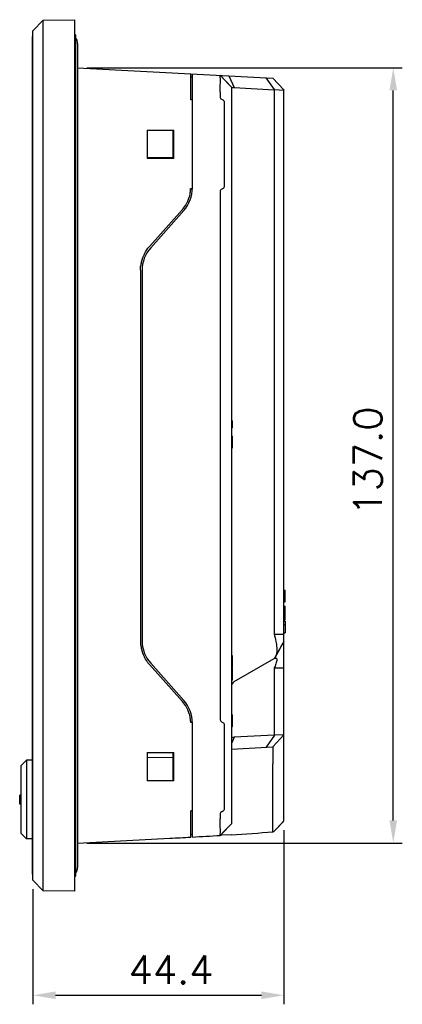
# Model space of a CAD drawing. Header units: millimetres. Extents: x 6863 to 7584, y 164 to 940.
# Tile 7 of 17: x 7248 to 7316, y 519 to 693. Entities that reach past the tile are written whole.
import ezdxf

# ---------------------------------------------------------------- set-up
doc = ezdxf.new("R2010")
doc.units = ezdxf.units.MM
doc.header["$LTSCALE"] = 32.67
doc.header["$PDMODE"] = 3
doc.header["$PDSIZE"] = 0.3125
doc.layers.get('0').update_dxf_attribs({"linetype": 'CONTINUOUS'})
doc.layers.get('Defpoints').update_dxf_attribs({"linetype": 'CONTINUOUS'})
doc.layers.add('AM_5_Dimension', color=6, linetype='CONTINUOUS', lineweight=15)
doc.styles.add('WHGTXT', font='simplex', dxfattribs={"bigfont": 'whgtxt'})
doc.dimstyles.new('HMI-XP30', dxfattribs={"dimscale": 2, "dimtxt": 2.5, "dimasz": 2, "dimexe": 0.8, "dimexo": 0.8, "dimgap": 1, "dimtad": 1, "dimdec": 1, "dimzin": 0, "dimdsep": 46, "dimtxsty": 'WHGTXT', "dimcen": 0.09, "dimclrd": 256, "dimclre": 256, "dimclrt": 256, "dimadec": 0, "dimazin": 0, "dimtp": 0.1, "dimtm": 0.1, "dimtfac": 1, "dimtdec": 1, "dimtmove": 0, "dimatfit": 0, "dimfxl": 0, "dimtolj": 1, "dimtzin": 0, "dimarcsym": 0})

# ---------------------------------------------------------------- blocks, each defined once
blk = doc.blocks.new('*D48')
at = {"layer": 'AM_5_Dimension', "lineweight": -2}
for p, q in [((7294.84, 549.91), (7294.84, 519.11)), ((7250.44, 539.45), (7250.44, 519.11)), ((7254.44, 520.71), (7290.84, 520.71))]:
    blk.add_line(p, q, dxfattribs=at)
at = {"layer": 'AM_5_Dimension'}
for points in [[(7254.44, 521.38), (7254.44, 520.04), (7250.44, 520.71)], [(7290.84, 521.38), (7290.84, 520.04), (7294.84, 520.71)]]:
    blk.add_solid(points, dxfattribs=at)
at = {"layer": 'Defpoints', "color": 0}
for p in [(7294.84, 551.51), (7250.44, 541.05), (7294.84, 520.71)]:
    blk.add_point(p, dxfattribs=at)
at = {"layer": 'AM_5_Dimension', "insert": (7274.86, 525.21), "char_height": 5, "attachment_point": 5, "style": 'WHGTXT'}
blk.add_mtext('\\A1;44.4', dxfattribs=at)
blk = doc.blocks.new('*D49')
at = {"layer": 'AM_5_Dimension', "lineweight": -2}
for p, q in [((7259.94, 684.58), (7315.77, 684.58)), ((7314.17, 551.6), (7314.17, 680.58)), ((7259.94, 547.6), (7315.77, 547.6))]:
    blk.add_line(p, q, dxfattribs=at)
at = {"layer": 'AM_5_Dimension'}
for points in [[(7313.5, 680.58), (7314.84, 680.58), (7314.17, 684.58)], [(7313.5, 551.6), (7314.84, 551.6), (7314.17, 547.6)]]:
    blk.add_solid(points, dxfattribs=at)
at = {"layer": 'Defpoints', "color": 0}
for p in [(7258.34, 684.58), (7314.17, 684.58), (7258.34, 547.6)]:
    blk.add_point(p, dxfattribs=at)
at = {"layer": 'AM_5_Dimension', "insert": (7309.67, 615.1), "char_height": 5, "attachment_point": 5, "rotation": 90, "style": 'WHGTXT'}
blk.add_mtext('\\A1;137.0', dxfattribs=at)

msp = doc.modelspace()

# ---------------------------------------------------------------- linework, layer by layer
at = {"color": 0, "linetype": 'Continuous'}
for p, q in [((7250.44, 691.13), (7252.27, 692.99)), ((7252.27, 692.99), (7257.84, 693.09)), ((7252.27, 539.19), (7252.27, 692.99)), ((7257.84, 539.09), (7257.84, 693.09)), ((7250.44, 541.05), (7250.44, 691.13)), ((7250.37, 542.09), (7250.37, 690.09)), ((7258.04, 541.91), (7258.04, 690.27)), ((7258.34, 688.91), (7258.34, 543.26)), ((7258.34, 684.58), (7292.84, 682.77)), ((7278.34, 678.9), (7278.34, 683.53)), ((7278.34, 683.02), (7278.64, 683.02)), ((7278.64, 663.37), (7278.64, 683.52)), ((7283.54, 683.26), (7285.54, 681.16)), ((7285.05, 681.68), (7283.54, 683.26)), ((7283.54, 683.26), (7283.54, 683.26)), ((7285.09, 683.18), (7286.04, 681.08)), ((7293.15, 680.74), (7291.67, 682.84)), ((7294.84, 680.67), (7292.84, 682.77)), ((7283.54, 680.27), (7283.54, 679.48)), ((7285.54, 681.16), (7285.54, 551.02)), ((7285.54, 681.16), (7285.6, 681.15)), ((7285.6, 681.15), (7285.77, 681.12)), ((7285.77, 681.12), (7286.04, 681.08)), ((7286.04, 681.08), (7293.1, 680.71)), ((7293.15, 680.74), (7293.1, 680.71)), ((7293.1, 680.71), (7293.1, 584.54)), ((7293.15, 680.74), (7294.84, 680.66)), ((7294.84, 566.72), (7294.84, 680.66)), ((7278.64, 678.91), (7278.34, 678.9)), ((7283.79, 679.05), (7284.14, 678.85)), ((7284.24, 678.67), (7284.24, 663.5)), ((7270.64, 673.59), (7270.64, 668.59)), ((7270.64, 673.59), (7275.34, 673.59)), ((7275.24, 668.59), (7275.24, 673.59)), ((7275.34, 668.59), (7275.34, 673.59)), ((7270.64, 668.8), (7275.24, 668.72)), ((7275.34, 668.59), (7270.64, 668.59)), ((7283.79, 663.13), (7284.14, 663.33)), ((7283.54, 662.7), (7283.54, 569.48)), ((7276.89, 659.58), (7271.03, 652.99)), ((7277.12, 659.38), (7271.26, 652.79)), ((7269.44, 648.81), (7269.48, 649.5)), ((7269.45, 649.27), (7269.47, 649.44)), ((7269.47, 649.44), (7269.48, 649.51)), ((7269.44, 648.81), (7269.44, 583.37)), ((7269.74, 648.81), (7269.74, 583.37)), ((7285.54, 622.19), (7285.74, 622.19)), ((7285.74, 620.99), (7285.74, 622.19)), ((7285.74, 620.99), (7285.54, 620.99)), ((7285.54, 619.49), (7285.74, 619.49)), ((7285.74, 617.46), (7285.74, 619.49)), ((7285.54, 617.49), (7285.74, 617.49)), ((7285.54, 617.46), (7285.74, 617.46)), ((7294.84, 592.27), (7295.04, 592.27)), ((7295.04, 591.63), (7294.84, 591.63)), ((7294.84, 591.59), (7295.04, 591.59)), ((7295.04, 591.59), (7295.04, 592.27)), ((7295.04, 590.21), (7295.04, 591.55)), ((7295.04, 590.24), (7294.84, 590.24)), ((7294.84, 590.21), (7295.04, 590.21)), ((7294.84, 589.44), (7295.04, 589.44)), ((7294.84, 589.17), (7295.04, 589.17)), ((7294.84, 588.51), (7295.04, 588.51)), ((7295.04, 587.04), (7295.04, 589.44)), ((7294.84, 587.96), (7295.04, 587.96)), ((7294.84, 587.31), (7295.04, 587.31)), ((7294.84, 587.04), (7295.04, 587.04)), ((7294.84, 586.79), (7295.04, 586.79)), ((7295.04, 586.79), (7295.04, 584.74)), ((7294.84, 586.24), (7295.04, 586.24)), ((7294.84, 584.74), (7295.04, 584.74)), ((7293.1, 584.54), (7294.84, 584.54)), ((7294.84, 583.21), (7293.28, 580.52)), ((7271.26, 579.38), (7277.12, 572.79)), ((7285.54, 580.72), (7285.74, 580.72)), ((7285.54, 580.69), (7285.74, 580.69)), ((7285.74, 580.72), (7285.74, 580.72)), ((7285.74, 578.66), (7285.74, 580.69)), ((7286.04, 576.13), (7293.1, 580.21)), ((7293.35, 580.48), (7293.1, 580.21)), ((7271.03, 579.18), (7276.89, 572.6)), ((7285.54, 578.66), (7285.74, 578.66)), ((7285.54, 578.57), (7285.74, 578.57)), ((7285.54, 578.45), (7285.74, 578.45)), ((7285.74, 576.36), (7285.74, 578.57)), ((7294.84, 578.48), (7293.1, 578.48)), ((7293.1, 578.48), (7293.1, 566.67)), ((7285.74, 576.36), (7285.54, 576.36)), ((7278.33, 569), (7278.33, 569.05)), ((7283.79, 569.05), (7284.14, 568.85)), ((7285.54, 570.27), (7285.74, 570.27)), ((7285.74, 568.21), (7285.74, 570.27)), ((7278.64, 548.67), (7278.64, 568.81)), ((7284.24, 568.67), (7284.24, 553.5)), ((7285.54, 568.21), (7285.74, 568.21)), ((7286.04, 566.3), (7285.54, 565.19)), ((7286.04, 566.3), (7285.54, 566.22)), ((7293.1, 566.67), (7286.04, 566.3)), ((7293.15, 566.64), (7291.67, 564.54)), ((7292.84, 564.6), (7294.84, 566.71)), ((7293.1, 566.67), (7293.15, 566.64)), ((7294.84, 566.72), (7293.15, 566.64)), ((7294.84, 551.51), (7294.84, 566.71)), ((7285.54, 564.22), (7292.84, 564.6)), ((7248.29, 561.24), (7249.29, 562.24)), ((7250.37, 562.24), (7249.29, 562.24)), ((7249.29, 562.24), (7249.29, 548.34)), ((7270.64, 563.59), (7275.34, 563.59)), ((7270.64, 563.59), (7270.64, 558.59)), ((7270.64, 562.8), (7275.24, 562.72)), ((7275.24, 558.59), (7275.24, 563.59)), ((7275.34, 558.59), (7275.34, 563.59)), ((7248.29, 561.24), (7248.29, 549.34)), ((7292.84, 552.4), (7292.84, 561.61)), ((7275.34, 558.59), (7270.64, 558.59)), ((7248.29, 556.09), (7248.09, 556.09)), ((7248.09, 554.49), (7248.09, 556.09)), ((7248.29, 554.49), (7248.09, 554.49)), ((7278.64, 553.27), (7278.34, 553.28)), ((7278.34, 548.65), (7278.34, 553.28)), ((7283.79, 553.13), (7284.14, 553.33)), ((7283.54, 552.7), (7283.54, 551.91)), ((7285.47, 550.95), (7283.85, 549.24)), ((7285.54, 551.02), (7284.21, 549.63)), ((7294.84, 551.51), (7293.54, 550.14)), ((7294.77, 551.44), (7293.54, 550.14)), ((7249.29, 548.34), (7248.29, 549.34)), ((7250.37, 548.34), (7249.29, 548.34)), ((7258.34, 547.6), (7274.64, 548.45)), ((7278.34, 549.16), (7278.64, 549.16)), ((7283.56, 548.97), (7283.56, 548.96)), ((7283.73, 548.97), (7283.56, 548.96)), ((7283.72, 549.11), (7284.21, 549.63)), ((7283.86, 548.98), (7283.73, 548.97)), ((7283.85, 549.24), (7283.83, 549.22)), ((7285.54, 549.08), (7283.86, 548.98)), ((7285.54, 549.09), (7285.54, 549.08)), ((7252.27, 539.19), (7250.44, 541.05)), ((7257.84, 539.09), (7252.27, 539.19))]:
    msp.add_line(p, q, dxfattribs=at)
msp.add_lwpolyline([(7293.35, 580.48), (7293.59, 580.92), (7293.97, 581.64), (7294.34, 582.32), (7294.69, 582.95), (7294.83, 583.19)], dxfattribs=at)
for centre, radius, start, end in [((7257.84, 690.27), 0.2, 0, 91), ((7256.84, 688.91), 1.5, 0, 36.8699), ((7284.04, 679.48), 0.5, 179.9995, 240.0005), ((7272.64, 663.37), 6, 318.3309, 0), ((7272.64, 663.37), 5.7, 353.1889, 354.9186), ((7272.58, 663.38), 5.76, 354.9228, 356.4235), ((7272.63, 663.37), 5.7, 357.5416, 359.0792), ((7272.68, 663.37), 5.66, 357.5515, 359.0858), ((7272.63, 663.37), 5.71, 356.4274, 357.5497), ((7272.39, 663.47), 5.96, 335.8328, 343.1904), ((7272.62, 663.41), 5.73, 343.1597, 348.4473), ((7272.96, 663.34), 5.38, 348.4539, 353.1592), ((7272.7, 663.31), 5.61, 318.4002, 330.1116), ((7272.58, 663.38), 5.75, 330.0667, 330.9407), ((7272.52, 663.42), 5.82, 330.9506, 335.829), ((7275.74, 648.81), 6, 138.3305, 179.9991), ((7275.89, 648.75), 6.46, 152.3975, 166.7242), ((7275.78, 648.78), 6.35, 166.741, 173.3956), ((7275.47, 583.37), 6.03, 180.0152, 183.5331), ((7275.58, 583.38), 6.14, 183.5261, 184.5943), ((7275.63, 583.38), 6.2, 184.5953, 186.325), ((7275.74, 583.37), 6, 180.0004, 221.6701), ((7275.77, 583.4), 6.33, 186.3389, 192.3392), ((7275.89, 583.43), 6.46, 192.3647, 207.5985), ((7286.54, 575.26), 1, 120, 180), ((7272.7, 568.87), 5.61, 29.8882, 41.6024), ((7272.64, 568.81), 6, 0, 41.6691), ((7272.58, 568.8), 5.75, 29.0591, 29.9337), ((7272.52, 568.76), 5.82, 24.1733, 29.0494), ((7272.39, 568.71), 5.96, 16.809, 24.1696), ((7272.62, 568.77), 5.73, 11.5517, 16.8396), ((7272.96, 568.84), 5.38, 6.8402, 11.5452), ((7272.64, 568.81), 5.7, 5.0823, 6.8107), ((7272.61, 568.8), 5.73, 2.4529, 5.08), ((7272.68, 568.81), 5.66, 0.9133, 2.4481), ((7284.04, 552.7), 0.5, 119.9995, 180.0005), ((7257.21, 585.99), 51.04, 314.8966, 315.2244), ((7232.17, 1358.18), 810.84, 273.00237, 273.26384), ((7216.12, 1654.1), 1107.2, 273.23672, 273.49199), ((7276.46, 556.01), 10.02, 316.4224, 316.592), ((7271.02, 561.15), 17.51, 316.6003, 317.0389), ((7203.99, 1849.42), 1302.89, 273.58826, 273.91244), ((7256.84, 543.26), 1.5, 323.1301, 0), ((7257.84, 541.91), 0.2, 269, 360)]:
    msp.add_arc(centre, radius, start, end, dxfattribs=at)
for centre, major_axis, start_param, end_param in [((7284.04, 678.67), (0.2, 0), 0, 1.047198), ((7284.04, 662.7), (0.5, 0), 2.094395, 3.141593), ((7284.04, 663.5), (0.2, 0), -1.047198, 0), ((7284.04, 569.48), (0.5, 0), 3.141593, 4.18879), ((7284.04, 568.67), (0.2, 0), 0, 1.047198), ((7284.04, 553.5), (0.2, 0), -1.047198, 0)]:
    msp.add_ellipse(centre, major_axis=major_axis, ratio=1, start_param=start_param, end_param=end_param, dxfattribs=at)
for points, knots in [([(7278.6, 683.5), (7278.6, 683.5), (7278.6, 683.51), (7278.59, 683.52), (7278.58, 683.52)], [0, 0, 0, 0, 0.357752, 1, 1, 1, 1]), ([(7283.54, 680.27), (7283.55, 680.46), (7283.56, 680.83), (7283.57, 681.37), (7283.58, 681.87), (7283.59, 682.32), (7283.58, 682.64), (7283.58, 682.86), (7283.57, 682.99), (7283.57, 683.1), (7283.56, 683.17), (7283.55, 683.23), (7283.55, 683.25), (7283.54, 683.26)], [0, 0, 0, 0, 0.190332, 0.374012, 0.543752, 0.693546, 0.818042, 0.869287, 0.91259, 0.947557, 0.97383, 0.991269, 1, 1, 1, 1]), ([(7278.34, 663.28), (7278.37, 663.28), (7278.44, 663.28), (7278.5, 663.28), (7278.54, 663.28)], [0, 0, 0, 0, 0.500259, 1, 1, 1, 1]), ([(7293.1, 584.54), (7293.22, 584.11), (7293.42, 583.3), (7293.57, 582.16), (7293.57, 581.32), (7293.48, 580.78), (7293.4, 580.57), (7293.35, 580.48)], [0, 0, 0, 0, 0.320968, 0.605767, 0.835293, 0.925769, 1, 1, 1, 1]), ([(7293.1, 580.21), (7293.16, 580.24), (7293.26, 580.29), (7293.39, 580.3), (7293.44, 580.28)], [0, 0, 0, 0, 0.55598, 1, 1, 1, 1]), ([(7293.56, 580.05), (7293.57, 579.93), (7293.53, 579.67), (7293.43, 579.28), (7293.28, 578.88), (7293.16, 578.61), (7293.1, 578.48)], [0, 0, 0, 0, 0.211924, 0.470446, 0.737071, 1, 1, 1, 1]), ([(7293.44, 580.28), (7293.47, 580.27), (7293.54, 580.2), (7293.56, 580.1), (7293.56, 580.05)], [0, 0, 0, 0, 0.400128, 1, 1, 1, 1]), ([(7278.64, 568.91), (7278.6, 568.9), (7278.54, 568.9), (7278.47, 568.9), (7278.44, 568.9)], [0, 0, 0, 0, 0.500259, 1, 1, 1, 1]), ([(7292.84, 564.6), (7292.85, 564.6), (7292.85, 564.58), (7292.86, 564.54), (7292.87, 564.47), (7292.87, 564.37), (7292.88, 564.24), (7292.88, 564.03), (7292.89, 563.7), (7292.88, 563.25), (7292.87, 562.74), (7292.86, 562.19), (7292.85, 561.8), (7292.84, 561.61)], [0, 0, 0, 0, 0.005734, 0.020214, 0.043931, 0.076836, 0.11863, 0.168914, 0.293118, 0.44456, 0.617427, 0.805198, 1, 1, 1, 1]), ([(7283.58, 549.22), (7283.59, 549.59), (7283.58, 550.21), (7283.56, 551.11), (7283.55, 551.64), (7283.54, 551.91)], [0, 0, 0, 0, 0.411001, 0.693664, 1, 1, 1, 1]), ([(7292.88, 550.03), (7292.89, 550.38), (7292.88, 551.17), (7292.86, 551.96), (7292.84, 552.4)], [0, 0, 0, 0, 0.443189, 1, 1, 1, 1]), ([(7292.87, 549.59), (7292.87, 549.62), (7292.88, 549.77), (7292.88, 549.92), (7292.88, 550.03)], [0, 0, 0, 0, 0.197599, 1, 1, 1, 1]), ([(7293.04, 549.66), (7293.05, 549.67), (7293.12, 549.73), (7293.18, 549.79), (7293.23, 549.84)], [0, 0, 0, 0, 0.227841, 1, 1, 1, 1]), ([(7293.43, 550.04), (7293.44, 550.05), (7293.48, 550.09), (7293.51, 550.12), (7293.54, 550.14)], [0, 0, 0, 0, 0.308204, 1, 1, 1, 1]), ([(7293.54, 550.14), (7293.54, 550.14), (7293.54, 550.15), (7293.55, 550.15), (7293.55, 550.15)], [0, 0, 0, 0, 0.830943, 1, 1, 1, 1]), ([(7293.54, 550.14), (7293.54, 550.15), (7293.54, 550.15), (7293.55, 550.15), (7293.55, 550.15)], [0, 0, 0, 0, 0.473998, 1, 1, 1, 1]), ([(7293.54, 550.14), (7293.54, 550.14), (7293.54, 550.14), (7293.54, 550.14), (7293.54, 550.14)], [0, 0, 0, 0, 0.453026, 1, 1, 1, 1]), ([(7283.56, 548.97), (7283.56, 549), (7283.57, 549.09), (7283.57, 549.17), (7283.58, 549.22)], [0, 0, 0, 0, 0.395682, 1, 1, 1, 1]), ([(7283.56, 548.96), (7283.57, 548.96), (7283.59, 548.98), (7283.62, 549), (7283.67, 549.05), (7283.7, 549.09), (7283.72, 549.11)], [0, 0, 0, 0, 0.111464, 0.33038, 0.634312, 1, 1, 1, 1]), ([(7292.87, 549.59), (7292.87, 549.58), (7292.86, 549.57), (7292.88, 549.56), (7292.89, 549.56)], [0, 0, 0, 0, 0.552031, 1, 1, 1, 1]), ([(7292.89, 549.56), (7292.91, 549.56), (7292.96, 549.6), (7293.01, 549.63), (7293.04, 549.66)], [0, 0, 0, 0, 0.380942, 1, 1, 1, 1])]:
    msp.add_open_spline(points, degree=3, knots=knots, dxfattribs=at)
for points in [[(7294.84, 680.67), (7294.84, 680.66), (7294.84, 680.66), (7294.84, 680.66)], [(7278.54, 663.28), (7278.57, 663.28), (7278.6, 663.27), (7278.64, 663.27)], [(7270.17, 651.74), (7270.4, 652.19), (7270.69, 652.62), (7271.03, 652.99)], [(7271.03, 579.18), (7270.69, 579.56), (7270.4, 579.99), (7270.17, 580.44)], [(7278.34, 568.9), (7278.34, 568.93), (7278.33, 568.96), (7278.33, 569)], [(7278.44, 568.9), (7278.4, 568.9), (7278.37, 568.9), (7278.34, 568.9)], [(7294.84, 566.72), (7294.84, 566.72), (7294.84, 566.71), (7294.84, 566.71)]]:
    msp.add_open_spline(points, degree=3, dxfattribs=at)

# ---------------------------------------------------------------- dimensions: what is measured, and where the dimension line sits
at = {"layer": 'AM_5_Dimension'}
dim = msp.add_linear_dim(base=(7314.17, 684.58), p1=(7258.34, 547.6), p2=(7258.34, 684.58), angle=90, dimstyle='HMI-XP30', dxfattribs=at)
dim.commit()
dim.dimension.update_dxf_attribs({"geometry": '*D49', "text_midpoint": (7314.17, 615.1), "dimtype": 160})
dim = msp.add_linear_dim(base=(7294.84, 520.71), p1=(7250.44, 541.05), p2=(7294.84, 551.51), dimstyle='HMI-XP30', dxfattribs=at)
dim.commit()
dim.dimension.update_dxf_attribs({"geometry": '*D48', "text_midpoint": (7274.86, 520.71), "dimtype": 160})

doc.saveas('drawing.dxf')
